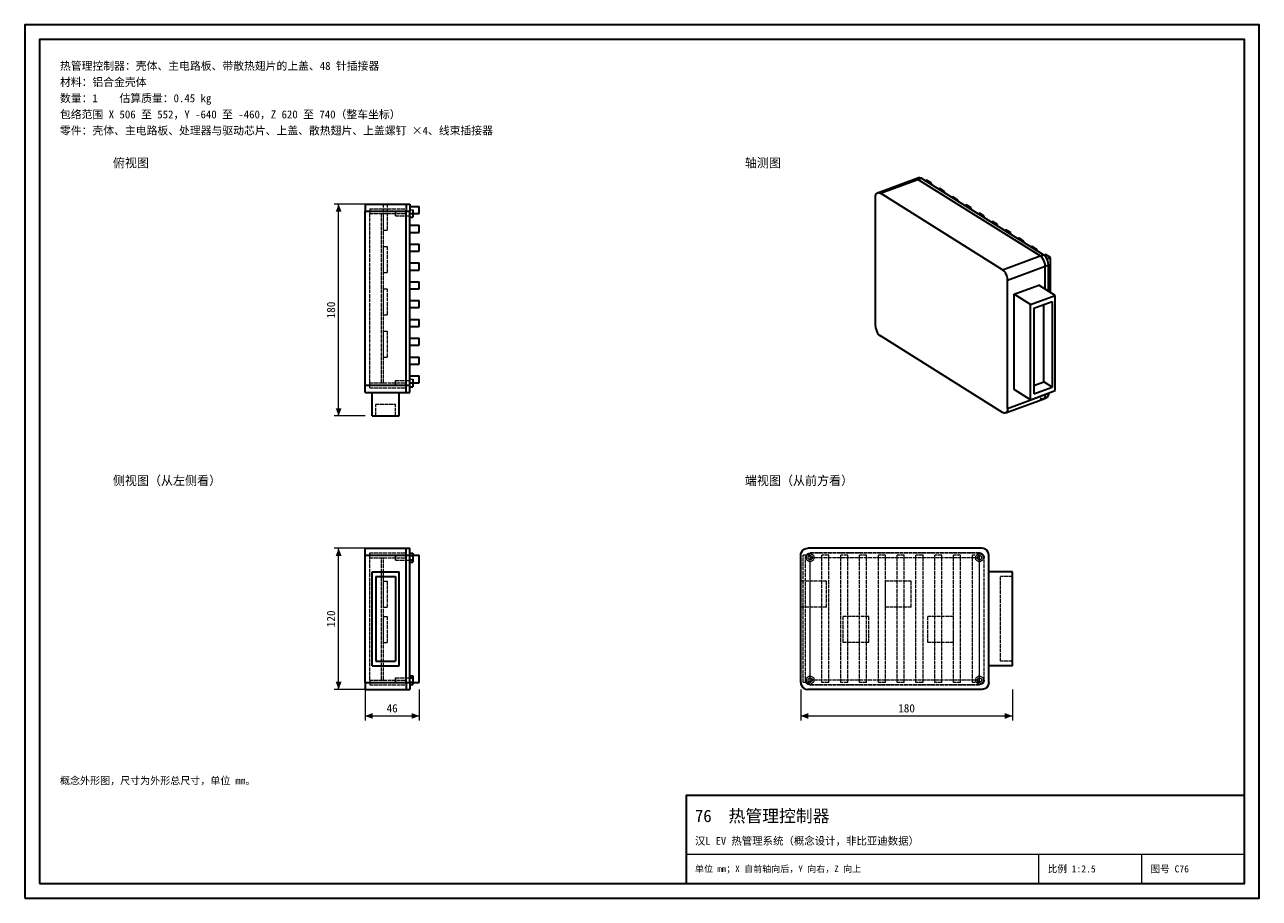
# Model space of a CAD drawing. Header units: millimetres. Extents: x 0 to 420, y 0 to 297.
import ezdxf
from ezdxf.enums import TextEntityAlignment as Align

# ---------------------------------------------------------------- set-up
doc = ezdxf.new("R2010")
doc.units = ezdxf.units.MM
doc.linetypes.add('DASHED', pattern=[1.524, 1.27, -0.254])
for name, color, linetype, lineweight, true_color in [('DIM', 7, 'Continuous', 18, 0x1e5aa0), ('FRAME', 7, 'Continuous', 35, 0x3c3c3c), ('HIDDEN', 7, 'DASHED', 13, 0x969696), ('OUTLINE', 7, 'Continuous', 35, 0x141414), ('TEXT', 7, 'Continuous', 18, 0x141414), ('THIN', 7, 'Continuous', 13, 0x6e6e6e)]:
    doc.layers.add(name, color=color, linetype=linetype, lineweight=lineweight, true_color=true_color)
doc.styles.add('ZH', font='simsun.ttc')

msp = doc.modelspace()

# ---------------------------------------------------------------- hatches: boundary and pattern name
at = {"layer": 'DIM'}
for points in [[(106.8, 236), (105.81, 233.4), (107.79, 233.4)], [(106.8, 164), (107.79, 166.6), (105.81, 166.6)], [(106.8, 119), (105.81, 116.4), (107.79, 116.4)], [(106.8, 71), (107.79, 73.6), (105.81, 73.6)], [(115.8, 62), (118.4, 61.01), (118.4, 62.99)], [(134.2, 62), (131.6, 62.99), (131.6, 61.01)], [(264, 62), (266.6, 61.01), (266.6, 62.99)], [(336, 62), (333.4, 62.99), (333.4, 61.01)]]:
    msp.add_hatch(color=7, dxfattribs=at).paths.add_polyline_path(points)

# ---------------------------------------------------------------- linework, layer by layer
for points in [[(115.8, 236), (105.3, 236)], [(106.8, 164), (106.8, 236)], [(115.8, 164), (105.3, 164)], [(115.8, 119), (105.3, 119)], [(106.8, 71), (106.8, 119)], [(115.8, 71), (105.3, 71)], [(115.8, 71), (115.8, 60.5)], [(134.2, 71), (134.2, 60.5)], [(264, 71), (264, 60.5)], [(336, 71), (336, 60.5)], [(115.8, 62), (134.2, 62)], [(264, 62), (336, 62)]]:
    msp.add_lwpolyline(points, dxfattribs=at)
at = {"layer": 'FRAME'}
for points in [[(0, 0), (420, 0), (420, 297), (0, 297)], [(5, 5), (415, 5), (415, 292), (5, 292)], [(225, 5), (415, 5), (415, 35), (225, 35)]]:
    msp.add_lwpolyline(points, close=True, dxfattribs=at)
at = {"layer": 'HIDDEN'}
for points in [[(115.8, 236), (115.8, 235.6), (115.8, 235.2), (115.8, 234.8), (115.8, 234.4), (115.8, 234), (115.8, 233.6)], [(115.8, 236), (129.8, 236)], [(122.04, 227.2), (122.04, 236)], [(122.04, 227.2), (122.04, 236)], [(122.04, 236), (123.4, 236)], [(122.04, 236), (123.4, 236)], [(123.4, 227.2), (123.4, 236)], [(123.4, 227.2), (123.4, 236)], [(129.8, 236), (129.8, 235.6), (129.8, 235.2), (129.8, 234.8), (129.8, 234.4), (129.8, 234), (129.8, 233.6)], [(129.8, 236), (129.8, 235.6), (129.8, 235.2), (129.8, 234.8), (129.8, 234.4), (129.8, 234), (129.8, 233.6)], [(129.8, 236), (131, 236)], [(131, 236), (131, 235.6), (131, 235.2), (131, 234.8), (131, 234.4), (131, 234), (131, 233.6)], [(115.8, 174.4), (115.8, 233.6)], [(115.8, 233.6), (129.8, 233.6)], [(117.4, 234.4), (129.8, 234.4)], [(117.4, 234.4), (117.4, 234.13), (117.4, 233.87), (117.4, 233.6), (117.4, 233.33), (117.4, 233.07), (117.4, 232.8)], [(117.4, 234.4), (129.8, 234.4)], [(117.4, 234.4), (117.4, 234.13), (117.4, 233.87), (117.4, 233.6), (117.4, 233.33), (117.4, 233.07), (117.4, 232.8)], [(117.4, 175.2), (117.4, 232.8)], [(117.4, 175.2), (117.4, 232.8)], [(117.4, 232.8), (129.8, 232.8)], [(117.4, 232.8), (129.8, 232.8)], [(121.4, 175.2), (121.4, 232.8)], [(121.4, 175.2), (121.4, 232.8)], [(121.4, 232.8), (122.04, 232.8)], [(121.4, 232.8), (122.04, 232.8)], [(122.04, 175.2), (122.04, 232.8)], [(122.04, 175.2), (122.04, 232.8)], [(126.2, 232), (126.2, 232.27), (126.2, 232.53), (126.2, 232.8), (126.2, 233.07), (126.2, 233.33), (126.2, 233.6)], [(126.2, 233.6), (126.2, 233.47), (126.2, 233.33), (126.2, 233.2), (126.2, 233.07), (126.2, 232.93), (126.2, 232.8)], [(126.2, 232), (126.2, 232.27), (126.2, 232.53), (126.2, 232.8), (126.2, 233.07), (126.2, 233.33), (126.2, 233.6)], [(126.2, 233.6), (126.2, 233.47), (126.2, 233.33), (126.2, 233.2), (126.2, 233.07), (126.2, 232.93), (126.2, 232.8)], [(126.2, 233.6), (131, 233.6)], [(126.2, 233.6), (131, 233.6)], [(126.2, 232.8), (126.2, 232.67), (126.2, 232.53), (126.2, 232.4), (126.2, 232.27), (126.2, 232.13), (126.2, 232)], [(126.2, 232.8), (126.2, 232.67), (126.2, 232.53), (126.2, 232.4), (126.2, 232.27), (126.2, 232.13), (126.2, 232)], [(126.2, 232), (131, 232)], [(126.2, 232), (131, 232)], [(129.8, 232.8), (129.8, 233.07), (129.8, 233.33), (129.8, 233.6), (129.8, 233.87), (129.8, 234.13), (129.8, 234.4)], [(129.8, 234.4), (129.8, 234.13), (129.8, 233.87), (129.8, 233.6), (129.8, 233.33), (129.8, 233.07), (129.8, 232.8)], [(129.8, 174.4), (129.8, 233.6)], [(129.8, 174.4), (129.8, 233.6)], [(129.8, 233.6), (131, 233.6)], [(129.8, 232.8), (129.8, 175.2)], [(129.8, 232.8), (129.8, 175.2)], [(131, 232.8), (131, 235.2)], [(131, 232.8), (131, 235.2)], [(131, 235.2), (134.2, 235.2)], [(131, 234.08), (132.04, 234.08)], [(131, 234.08), (131, 232.8)], [(131, 232.8), (131, 234.08)], [(131, 234.08), (132.04, 234.08)], [(131, 234.08), (132.04, 234.08)], [(131, 234.08), (131, 232.8)], [(131, 232.8), (131, 234.08)], [(131, 234.08), (132.04, 234.08)], [(131, 174.4), (131, 233.6)], [(131, 232), (131, 232.27), (131, 232.53), (131, 232.8), (131, 233.07), (131, 233.33), (131, 233.6)], [(131, 233.6), (131, 233.47), (131, 233.33), (131, 233.2), (131, 233.07), (131, 232.93), (131, 232.8)], [(131, 232), (131, 232.27), (131, 232.53), (131, 232.8), (131, 233.07), (131, 233.33), (131, 233.6)], [(131, 233.6), (131, 233.47), (131, 233.33), (131, 233.2), (131, 233.07), (131, 232.93), (131, 232.8)], [(131, 232.8), (134.2, 232.8)], [(131, 232.8), (132.04, 232.8)], [(131, 232.8), (132.04, 232.8)], [(131, 232.8), (131, 231.52)], [(131, 231.52), (131, 232.8)], [(131, 232.8), (131, 232.67), (131, 232.53), (131, 232.4), (131, 232.27), (131, 232.13), (131, 232)], [(131, 232.8), (132.04, 232.8)], [(131, 232.8), (131, 231.52)], [(131, 231.52), (131, 232.8)], [(131, 232.8), (131, 232.67), (131, 232.53), (131, 232.4), (131, 232.27), (131, 232.13), (131, 232)], [(131, 232.8), (132.04, 232.8)], [(131, 231.52), (132.04, 231.52)], [(131, 231.52), (132.04, 231.52)], [(131, 231.52), (132.04, 231.52)], [(132.04, 234.08), (132.04, 232.8)], [(132.04, 232.8), (132.04, 234.08)], [(132.04, 232.8), (132.04, 234.08)], [(132.04, 232.8), (132.04, 231.52)], [(132.04, 231.52), (132.04, 232.8)], [(132.04, 231.52), (132.04, 232.8)], [(134.2, 232.8), (134.2, 235.2)], [(122.04, 227.2), (123.4, 227.2)], [(122.04, 227.2), (123.4, 227.2)], [(131, 226.4), (131, 228.8)], [(131, 226.4), (131, 228.8)], [(131, 228.8), (134.2, 228.8)], [(134.2, 226.4), (134.2, 228.8)], [(131, 226.4), (134.2, 226.4)], [(122.04, 212.8), (122.04, 221.6)], [(122.04, 212.8), (122.04, 221.6)], [(122.04, 221.6), (123.4, 221.6)], [(122.04, 221.6), (123.4, 221.6)], [(123.4, 212.8), (123.4, 221.6)], [(123.4, 212.8), (123.4, 221.6)], [(131, 220), (131, 222.4)], [(131, 220), (131, 222.4)], [(131, 222.4), (134.2, 222.4)], [(131, 220), (134.2, 220)], [(134.2, 220), (134.2, 222.4)], [(131, 213.6), (131, 216)], [(131, 213.6), (131, 216)], [(131, 216), (134.2, 216)], [(134.2, 213.6), (134.2, 216)], [(122.04, 212.8), (123.4, 212.8)], [(122.04, 212.8), (123.4, 212.8)], [(131, 213.6), (134.2, 213.6)], [(122.04, 198.4), (122.04, 207.2)], [(122.04, 198.4), (122.04, 207.2)], [(122.04, 207.2), (123.4, 207.2)], [(122.04, 207.2), (123.4, 207.2)], [(123.4, 198.4), (123.4, 207.2)], [(123.4, 198.4), (123.4, 207.2)], [(131, 207.2), (131, 209.6)], [(131, 207.2), (131, 209.6)], [(131, 209.6), (134.2, 209.6)], [(131, 207.2), (134.2, 207.2)], [(134.2, 207.2), (134.2, 209.6)], [(131, 200.8), (131, 203.2)], [(131, 200.8), (131, 203.2)], [(131, 203.2), (134.2, 203.2)], [(134.2, 200.8), (134.2, 203.2)], [(122.04, 198.4), (123.4, 198.4)], [(122.04, 198.4), (123.4, 198.4)], [(131, 200.8), (134.2, 200.8)], [(131, 194.4), (131, 196.8)], [(131, 194.4), (131, 196.8)], [(131, 196.8), (134.2, 196.8)], [(131, 194.4), (134.2, 194.4)], [(134.2, 194.4), (134.2, 196.8)], [(122.04, 184), (122.04, 192.8)], [(122.04, 184), (122.04, 192.8)], [(122.04, 192.8), (123.4, 192.8)], [(122.04, 192.8), (123.4, 192.8)], [(123.4, 184), (123.4, 192.8)], [(123.4, 184), (123.4, 192.8)], [(131, 188), (131, 190.4)], [(131, 188), (131, 190.4)], [(131, 190.4), (134.2, 190.4)], [(134.2, 188), (134.2, 190.4)], [(131, 188), (134.2, 188)], [(122.04, 184), (123.4, 184)], [(122.04, 184), (123.4, 184)], [(131, 181.6), (131, 184)], [(131, 181.6), (131, 184)], [(131, 184), (134.2, 184)], [(131, 181.6), (134.2, 181.6)], [(134.2, 181.6), (134.2, 184)], [(131, 175.2), (131, 177.6)], [(131, 175.2), (131, 177.6)], [(131, 177.6), (134.2, 177.6)], [(131, 176.48), (132.04, 176.48)], [(131, 176.48), (131, 175.2)], [(131, 175.2), (131, 176.48)], [(131, 176.48), (132.04, 176.48)], [(131, 176.48), (132.04, 176.48)], [(131, 176.48), (131, 175.2)], [(131, 175.2), (131, 176.48)], [(131, 176.48), (132.04, 176.48)], [(132.04, 176.48), (132.04, 175.2)], [(132.04, 175.2), (132.04, 176.48)], [(132.04, 175.2), (132.04, 176.48)], [(134.2, 175.2), (134.2, 177.6)], [(115.8, 172), (115.8, 172.4), (115.8, 172.8), (115.8, 173.2), (115.8, 173.6), (115.8, 174), (115.8, 174.4)], [(115.8, 174.4), (129.8, 174.4)], [(117.4, 173.6), (117.4, 173.87), (117.4, 174.13), (117.4, 174.4), (117.4, 174.67), (117.4, 174.93), (117.4, 175.2)], [(117.4, 173.6), (117.4, 173.87), (117.4, 174.13), (117.4, 174.4), (117.4, 174.67), (117.4, 174.93), (117.4, 175.2)], [(117.4, 175.2), (129.8, 175.2)], [(117.4, 175.2), (129.8, 175.2)], [(117.4, 173.6), (129.8, 173.6)], [(117.4, 173.6), (129.8, 173.6)], [(121.4, 175.2), (122.04, 175.2)], [(121.4, 175.2), (122.04, 175.2)], [(126.2, 174.4), (126.2, 174.67), (126.2, 174.93), (126.2, 175.2), (126.2, 175.47), (126.2, 175.73), (126.2, 176)], [(126.2, 176), (126.2, 175.87), (126.2, 175.73), (126.2, 175.6), (126.2, 175.47), (126.2, 175.33), (126.2, 175.2)], [(126.2, 174.4), (126.2, 174.67), (126.2, 174.93), (126.2, 175.2), (126.2, 175.47), (126.2, 175.73), (126.2, 176)], [(126.2, 176), (126.2, 175.87), (126.2, 175.73), (126.2, 175.6), (126.2, 175.47), (126.2, 175.33), (126.2, 175.2)], [(126.2, 176), (131, 176)], [(126.2, 176), (131, 176)], [(126.2, 175.2), (126.2, 175.07), (126.2, 174.93), (126.2, 174.8), (126.2, 174.67), (126.2, 174.53), (126.2, 174.4)], [(126.2, 175.2), (126.2, 175.07), (126.2, 174.93), (126.2, 174.8), (126.2, 174.67), (126.2, 174.53), (126.2, 174.4)], [(126.2, 174.4), (131, 174.4)], [(126.2, 174.4), (131, 174.4)], [(129.8, 173.6), (129.8, 173.87), (129.8, 174.13), (129.8, 174.4), (129.8, 174.67), (129.8, 174.93), (129.8, 175.2)], [(129.8, 175.2), (129.8, 174.93), (129.8, 174.67), (129.8, 174.4), (129.8, 174.13), (129.8, 173.87), (129.8, 173.6)], [(129.8, 172), (129.8, 172.4), (129.8, 172.8), (129.8, 173.2), (129.8, 173.6), (129.8, 174), (129.8, 174.4)], [(129.8, 172), (129.8, 172.4), (129.8, 172.8), (129.8, 173.2), (129.8, 173.6), (129.8, 174), (129.8, 174.4)], [(129.8, 174.4), (131, 174.4)], [(131, 174.4), (131, 174.67), (131, 174.93), (131, 175.2), (131, 175.47), (131, 175.73), (131, 176)], [(131, 176), (131, 175.87), (131, 175.73), (131, 175.6), (131, 175.47), (131, 175.33), (131, 175.2)], [(131, 174.4), (131, 174.67), (131, 174.93), (131, 175.2), (131, 175.47), (131, 175.73), (131, 176)], [(131, 176), (131, 175.87), (131, 175.73), (131, 175.6), (131, 175.47), (131, 175.33), (131, 175.2)], [(131, 175.2), (134.2, 175.2)], [(131, 175.2), (132.04, 175.2)], [(131, 175.2), (132.04, 175.2)], [(131, 175.2), (131, 173.92)], [(131, 173.92), (131, 175.2)], [(131, 175.2), (131, 175.07), (131, 174.93), (131, 174.8), (131, 174.67), (131, 174.53), (131, 174.4)], [(131, 175.2), (132.04, 175.2)], [(131, 175.2), (131, 173.92)], [(131, 173.92), (131, 175.2)], [(131, 175.2), (131, 175.07), (131, 174.93), (131, 174.8), (131, 174.67), (131, 174.53), (131, 174.4)], [(131, 175.2), (132.04, 175.2)], [(131, 172), (131, 172.4), (131, 172.8), (131, 173.2), (131, 173.6), (131, 174), (131, 174.4)], [(131, 173.92), (132.04, 173.92)], [(131, 173.92), (132.04, 173.92)], [(131, 173.92), (132.04, 173.92)], [(132.04, 175.2), (132.04, 173.92)], [(132.04, 173.92), (132.04, 175.2)], [(132.04, 173.92), (132.04, 175.2)], [(115.8, 172), (129.8, 172)], [(118.2, 164), (118.2, 172)], [(118.2, 172), (127.4, 172)], [(118.2, 172), (127.4, 172)], [(119.4, 164), (119.4, 168)], [(119.4, 168), (126.2, 168)], [(119.4, 164), (119.4, 168)], [(119.4, 168), (126.2, 168)], [(126.2, 164), (126.2, 168)], [(126.2, 164), (126.2, 168)], [(127.4, 164), (127.4, 172)], [(129.8, 172), (131, 172)], [(118.2, 164), (127.4, 164)], [(119.4, 164), (126.2, 164)], [(119.4, 164), (126.2, 164)], [(115.8, 116.6), (115.8, 117), (115.8, 117.4), (115.8, 117.8), (115.8, 118.2), (115.8, 118.6), (115.8, 119)], [(115.8, 119), (129.8, 119)], [(129.8, 116.6), (129.8, 117), (129.8, 117.4), (129.8, 117.8), (129.8, 118.2), (129.8, 118.6), (129.8, 119)], [(129.8, 116.6), (129.8, 117), (129.8, 117.4), (129.8, 117.8), (129.8, 118.2), (129.8, 118.6), (129.8, 119)], [(129.8, 119), (131, 119)], [(131, 116.6), (131, 117), (131, 117.4), (131, 117.8), (131, 118.2), (131, 118.6), (131, 119)], [(264, 116.6), (264.08, 117.22), (264.32, 117.8), (264.7, 118.3), (265.2, 118.68), (265.78, 118.92), (266.4, 119)], [(264, 116.6), (264.08, 117.22), (264.32, 117.8), (264.7, 118.3), (265.2, 118.68), (265.78, 118.92), (266.4, 119)], [(264, 116.6), (264.08, 117.22), (264.32, 117.8), (264.7, 118.3), (265.2, 118.68), (265.78, 118.92), (266.4, 119)], [(325.6, 119), (266.4, 119)], [(325.6, 119), (266.4, 119)], [(328, 116.6), (327.92, 117.22), (327.68, 117.8), (327.3, 118.3), (326.8, 118.68), (326.22, 118.92), (325.6, 119)], [(328, 116.6), (327.92, 117.22), (327.68, 117.8), (327.3, 118.3), (326.8, 118.68), (326.22, 118.92), (325.6, 119)], [(328, 116.6), (327.92, 117.22), (327.68, 117.8), (327.3, 118.3), (326.8, 118.68), (326.22, 118.92), (325.6, 119)], [(115.8, 73.4), (115.8, 116.6)], [(115.8, 116.6), (129.8, 116.6)], [(117.4, 117.4), (129.8, 117.4)], [(117.4, 115.8), (117.4, 116.07), (117.4, 116.33), (117.4, 116.6), (117.4, 116.87), (117.4, 117.13), (117.4, 117.4)], [(117.4, 117.4), (129.8, 117.4)], [(117.4, 115.8), (117.4, 116.07), (117.4, 116.33), (117.4, 116.6), (117.4, 116.87), (117.4, 117.13), (117.4, 117.4)], [(117.4, 74.2), (117.4, 115.8)], [(117.4, 74.2), (117.4, 115.8)], [(117.4, 115.8), (129.8, 115.8)], [(117.4, 115.8), (129.8, 115.8)], [(121.4, 74.2), (121.4, 115.8)], [(121.4, 74.2), (121.4, 115.8)], [(121.4, 115.8), (122.04, 115.8)], [(121.4, 115.8), (122.04, 115.8)], [(122.04, 74.2), (122.04, 115.8)], [(122.04, 74.2), (122.04, 115.8)], [(126.2, 116.6), (131, 116.6)], [(126.2, 116.6), (126.2, 116.33), (126.2, 116.07), (126.2, 115.8), (126.2, 115.53), (126.2, 115.27), (126.2, 115)], [(126.2, 115), (126.2, 115.27), (126.2, 115.53), (126.2, 115.8), (126.2, 116.07), (126.2, 116.33), (126.2, 116.6)], [(126.2, 116.6), (131, 116.6)], [(126.2, 116.6), (126.2, 116.33), (126.2, 116.07), (126.2, 115.8), (126.2, 115.53), (126.2, 115.27), (126.2, 115)], [(126.2, 115), (126.2, 115.27), (126.2, 115.53), (126.2, 115.8), (126.2, 116.07), (126.2, 116.33), (126.2, 116.6)], [(126.2, 115), (131, 115)], [(126.2, 115), (131, 115)], [(129.8, 115.8), (129.8, 116.07), (129.8, 116.33), (129.8, 116.6), (129.8, 116.87), (129.8, 117.13), (129.8, 117.4)], [(129.8, 117.4), (129.8, 117.13), (129.8, 116.87), (129.8, 116.6), (129.8, 116.33), (129.8, 116.07), (129.8, 115.8)], [(129.8, 73.4), (129.8, 116.6)], [(129.8, 73.4), (129.8, 116.6)], [(129.8, 116.6), (131, 116.6)], [(129.8, 74.2), (129.8, 115.8)], [(129.8, 74.2), (129.8, 115.8)], [(131, 117.28), (131, 116.54)], [(131, 116.54), (131, 117.28)], [(131, 117.28), (132.04, 117.28)], [(131, 117.28), (131, 116.54)], [(131, 116.54), (131, 117.28)], [(131, 73.4), (131, 116.6)], [(131, 73.4), (131, 116.6)], [(131, 73.4), (131, 116.6)], [(131, 116.6), (132.04, 116.6)], [(131, 116.6), (134.2, 116.6)], [(131, 73.4), (131, 116.6)], [(131, 73.4), (131, 116.6)], [(131, 116.6), (134.2, 116.6)], [(131, 116.6), (134.2, 116.6)], [(131, 73.4), (131, 116.6)], [(131, 73.4), (131, 116.6)], [(131, 116.6), (134.2, 116.6)], [(131, 116.6), (134.2, 116.6)], [(131, 73.4), (131, 116.6)], [(131, 73.4), (131, 116.6)], [(131, 116.6), (134.2, 116.6)], [(131, 116.6), (134.2, 116.6)], [(131, 73.4), (131, 116.6)], [(131, 73.4), (131, 116.6)], [(131, 116.6), (134.2, 116.6)], [(131, 116.6), (134.2, 116.6)], [(131, 73.4), (131, 116.6)], [(131, 73.4), (131, 116.6)], [(131, 116.6), (134.2, 116.6)], [(131, 116.6), (134.2, 116.6)], [(131, 73.4), (131, 116.6)], [(131, 73.4), (131, 116.6)], [(131, 116.6), (134.2, 116.6)], [(131, 116.6), (134.2, 116.6)], [(131, 73.4), (131, 116.6)], [(131, 73.4), (131, 116.6)], [(131, 116.6), (134.2, 116.6)], [(131, 116.6), (134.2, 116.6)], [(131, 73.4), (131, 116.6)], [(131, 73.4), (131, 116.6)], [(131, 116.6), (134.2, 116.6)], [(131, 116.6), (134.2, 116.6)], [(131, 73.4), (131, 116.6)], [(131, 73.4), (131, 116.6)], [(131, 116.6), (134.2, 116.6)], [(131, 116.6), (134.2, 116.6)], [(131, 116.6), (131, 116.33), (131, 116.07), (131, 115.8), (131, 115.53), (131, 115.27), (131, 115)], [(131, 115), (131, 115.27), (131, 115.53), (131, 115.8), (131, 116.07), (131, 116.33), (131, 116.6)], [(131, 116.6), (131, 116.33), (131, 116.07), (131, 115.8), (131, 115.53), (131, 115.27), (131, 115)], [(131, 115), (131, 115.27), (131, 115.53), (131, 115.8), (131, 116.07), (131, 116.33), (131, 116.6)], [(131, 116.54), (132.04, 116.54)], [(131, 116.54), (131, 115.06)], [(131, 115.06), (131, 116.54)], [(131, 116.54), (132.04, 116.54)], [(131, 116.54), (132.04, 116.54)], [(131, 116.54), (131, 115.06)], [(131, 115.06), (131, 116.54)], [(131, 115.06), (131, 114.32)], [(131, 114.32), (131, 115.06)], [(131, 115.06), (132.04, 115.06)], [(131, 115.06), (132.04, 115.06)], [(131, 115.06), (131, 114.32)], [(131, 114.32), (131, 115.06)], [(131, 115.06), (132.04, 115.06)], [(131, 114.32), (132.04, 114.32)], [(132.04, 116.54), (132.04, 117.28)], [(132.04, 117.28), (132.04, 116.54)], [(132.04, 116.54), (132.04, 117.28)], [(132.04, 115.06), (132.04, 116.54)], [(132.04, 116.54), (132.04, 115.06)], [(132.04, 115.06), (132.04, 116.54)], [(132.04, 114.32), (132.04, 115.06)], [(132.04, 115.06), (132.04, 114.32)], [(132.04, 114.32), (132.04, 115.06)], [(134.2, 73.4), (134.2, 116.6)], [(134.2, 73.4), (134.2, 116.6)], [(134.2, 73.4), (134.2, 116.6)], [(134.2, 73.4), (134.2, 116.6)], [(134.2, 73.4), (134.2, 116.6)], [(134.2, 73.4), (134.2, 116.6)], [(134.2, 73.4), (134.2, 116.6)], [(134.2, 73.4), (134.2, 116.6)], [(134.2, 73.4), (134.2, 116.6)], [(134.2, 73.4), (134.2, 116.6)], [(134.2, 73.4), (134.2, 116.6)], [(134.2, 73.4), (134.2, 116.6)], [(134.2, 73.4), (134.2, 116.6)], [(134.2, 73.4), (134.2, 116.6)], [(134.2, 73.4), (134.2, 116.6)], [(134.2, 73.4), (134.2, 116.6)], [(134.2, 73.4), (134.2, 116.6)], [(134.2, 73.4), (134.2, 116.6)], [(134.2, 73.4), (134.2, 116.6)], [(264, 73.4), (264, 116.6)], [(264, 73.4), (264, 116.6)], [(267.2, 116.6), (264.8, 116.6)], [(264.8, 73.4), (264.8, 116.6)], [(267.2, 116.6), (264.8, 116.6)], [(264.8, 73.4), (264.8, 116.6)], [(265.6, 115.8), (265.65, 116.21), (265.81, 116.6), (266.07, 116.93), (266.4, 117.19), (266.79, 117.35), (267.2, 117.4)], [(265.6, 115.8), (265.65, 116.21), (265.81, 116.6), (266.07, 116.93), (266.4, 117.19), (266.79, 117.35), (267.2, 117.4)], [(265.6, 74.2), (265.6, 115.8)], [(265.6, 74.2), (265.6, 115.8)], [(265.92, 116.54), (267.2, 117.28)], [(265.92, 116.54), (267.2, 117.28)], [(265.92, 115.06), (265.92, 116.54)], [(265.92, 115.06), (265.92, 116.54)], [(267.2, 114.32), (265.92, 115.06)], [(267.2, 114.32), (265.92, 115.06)], [(267.2, 116.6), (267.89, 116.2), (267.89, 115.4), (267.2, 115), (266.51, 115.4), (266.51, 116.2), (267.2, 116.6)], [(267.2, 116.6), (267.89, 116.2), (267.89, 115.4), (267.2, 115), (266.51, 115.4), (266.51, 116.2), (267.2, 116.6)], [(267.2, 117.4), (324.8, 117.4)], [(324.8, 117.4), (267.2, 117.4)], [(267.2, 117.28), (268.48, 116.54)], [(267.2, 117.28), (268.48, 116.54)], [(267.2, 73.4), (267.2, 116.6)], [(267.2, 73.4), (267.2, 116.6)], [(324.8, 115.8), (267.2, 115.8)], [(267.2, 74.2), (267.2, 115.8)], [(324.8, 115.8), (267.2, 115.8)], [(267.2, 74.2), (267.2, 115.8)], [(268.48, 115.06), (267.2, 114.32)], [(268.48, 115.06), (267.2, 114.32)], [(268.48, 116.54), (268.48, 115.06)], [(268.48, 116.54), (268.48, 115.06)], [(273.6, 116.6), (271.2, 116.6)], [(271.2, 73.4), (271.2, 116.6)], [(273.6, 116.6), (271.2, 116.6)], [(271.2, 73.4), (271.2, 116.6)], [(273.6, 73.4), (273.6, 116.6)], [(273.6, 73.4), (273.6, 116.6)], [(280, 116.6), (277.6, 116.6)], [(277.6, 73.4), (277.6, 116.6)], [(280, 116.6), (277.6, 116.6)], [(277.6, 73.4), (277.6, 116.6)], [(280, 73.4), (280, 116.6)], [(280, 73.4), (280, 116.6)], [(286.4, 116.6), (284, 116.6)], [(284, 73.4), (284, 116.6)], [(286.4, 116.6), (284, 116.6)], [(284, 73.4), (284, 116.6)], [(286.4, 73.4), (286.4, 116.6)], [(286.4, 73.4), (286.4, 116.6)], [(292.8, 116.6), (290.4, 116.6)], [(290.4, 73.4), (290.4, 116.6)], [(292.8, 116.6), (290.4, 116.6)], [(290.4, 73.4), (290.4, 116.6)], [(292.8, 73.4), (292.8, 116.6)], [(292.8, 73.4), (292.8, 116.6)], [(299.2, 116.6), (296.8, 116.6)], [(296.8, 73.4), (296.8, 116.6)], [(299.2, 116.6), (296.8, 116.6)], [(296.8, 73.4), (296.8, 116.6)], [(299.2, 73.4), (299.2, 116.6)], [(299.2, 73.4), (299.2, 116.6)], [(305.6, 116.6), (303.2, 116.6)], [(303.2, 73.4), (303.2, 116.6)], [(305.6, 116.6), (303.2, 116.6)], [(303.2, 73.4), (303.2, 116.6)], [(305.6, 73.4), (305.6, 116.6)], [(305.6, 73.4), (305.6, 116.6)], [(312, 116.6), (309.6, 116.6)], [(309.6, 73.4), (309.6, 116.6)], [(312, 116.6), (309.6, 116.6)], [(309.6, 73.4), (309.6, 116.6)], [(312, 73.4), (312, 116.6)], [(312, 73.4), (312, 116.6)], [(318.4, 116.6), (316, 116.6)], [(316, 73.4), (316, 116.6)], [(318.4, 116.6), (316, 116.6)], [(316, 73.4), (316, 116.6)], [(318.4, 73.4), (318.4, 116.6)], [(318.4, 73.4), (318.4, 116.6)], [(324.8, 116.6), (322.4, 116.6)], [(322.4, 73.4), (322.4, 116.6)], [(324.8, 116.6), (322.4, 116.6)], [(322.4, 73.4), (322.4, 116.6)], [(323.52, 116.54), (324.8, 117.28)], [(323.52, 116.54), (324.8, 117.28)], [(323.52, 115.06), (323.52, 116.54)], [(323.52, 115.06), (323.52, 116.54)], [(324.8, 114.32), (323.52, 115.06)], [(324.8, 114.32), (323.52, 115.06)], [(324.8, 116.6), (325.49, 116.2), (325.49, 115.4), (324.8, 115), (324.11, 115.4), (324.11, 116.2), (324.8, 116.6)], [(324.8, 116.6), (325.49, 116.2), (325.49, 115.4), (324.8, 115), (324.11, 115.4), (324.11, 116.2), (324.8, 116.6)], [(324.8, 117.4), (325.21, 117.35), (325.6, 117.19), (325.93, 116.93), (326.19, 116.6), (326.35, 116.21), (326.4, 115.8)], [(326.4, 115.8), (326.35, 116.21), (326.19, 116.6), (325.93, 116.93), (325.6, 117.19), (325.21, 117.35), (324.8, 117.4)], [(324.8, 117.28), (326.08, 116.54)], [(324.8, 117.28), (326.08, 116.54)], [(324.8, 73.4), (324.8, 116.6)], [(324.8, 73.4), (324.8, 116.6)], [(324.8, 74.2), (324.8, 115.8)], [(324.8, 74.2), (324.8, 115.8)], [(326.08, 115.06), (324.8, 114.32)], [(326.08, 115.06), (324.8, 114.32)], [(326.08, 116.54), (326.08, 115.06)], [(326.08, 116.54), (326.08, 115.06)], [(326.4, 74.2), (326.4, 115.8)], [(326.4, 74.2), (326.4, 115.8)], [(328, 73.4), (328, 116.6)], [(328, 73.4), (328, 116.6)], [(118.2, 79), (118.2, 111)], [(118.2, 111), (127.4, 111)], [(119.4, 109.4), (126.2, 109.4)], [(119.4, 80.6), (119.4, 109.4)], [(126.2, 80.6), (126.2, 109.4)], [(127.4, 79), (127.4, 111)], [(328, 79), (328, 111)], [(328, 79), (328, 111)], [(336, 111), (328, 111)], [(328, 79), (328, 111)], [(336, 109.4), (332, 109.4)], [(336, 109.4), (332, 109.4)], [(332, 80.6), (332, 109.4)], [(332, 80.6), (332, 109.4)], [(336, 79), (336, 111)], [(336, 109.4), (336, 80.6)], [(336, 109.4), (336, 80.6)], [(122.04, 99), (122.04, 107.8)], [(122.04, 99), (122.04, 107.8)], [(122.04, 107.8), (123.4, 107.8)], [(122.04, 107.8), (123.4, 107.8)], [(122.04, 99), (122.04, 107.8)], [(122.04, 99), (122.04, 107.8)], [(122.04, 107.8), (123.4, 107.8)], [(122.04, 107.8), (123.4, 107.8)], [(123.4, 99), (123.4, 107.8)], [(123.4, 99), (123.4, 107.8)], [(123.4, 99), (123.4, 107.8)], [(123.4, 99), (123.4, 107.8)], [(272.8, 107.8), (264, 107.8)], [(264, 99), (264, 107.8)], [(272.8, 107.8), (264, 107.8)], [(264, 99), (264, 107.8)], [(264, 99), (264, 107.8)], [(272.8, 99), (272.8, 107.8)], [(272.8, 99), (272.8, 107.8)], [(301.6, 107.8), (292.8, 107.8)], [(292.8, 99), (292.8, 107.8)], [(301.6, 107.8), (292.8, 107.8)], [(292.8, 99), (292.8, 107.8)], [(301.6, 99), (301.6, 107.8)], [(301.6, 99), (301.6, 107.8)], [(122.04, 99), (123.4, 99)], [(122.04, 99), (123.4, 99)], [(122.04, 99), (123.4, 99)], [(122.04, 99), (123.4, 99)], [(272.8, 99), (264, 99)], [(272.8, 99), (264, 99)], [(301.6, 99), (292.8, 99)], [(301.6, 99), (292.8, 99)], [(122.04, 87), (122.04, 95.8)], [(122.04, 87), (122.04, 95.8)], [(122.04, 95.8), (123.4, 95.8)], [(122.04, 95.8), (123.4, 95.8)], [(122.04, 87), (122.04, 95.8)], [(122.04, 87), (122.04, 95.8)], [(122.04, 95.8), (123.4, 95.8)], [(122.04, 95.8), (123.4, 95.8)], [(123.4, 87), (123.4, 95.8)], [(123.4, 87), (123.4, 95.8)], [(123.4, 87), (123.4, 95.8)], [(123.4, 87), (123.4, 95.8)], [(287.2, 95.8), (278.4, 95.8)], [(278.4, 87), (278.4, 95.8)], [(287.2, 95.8), (278.4, 95.8)], [(278.4, 87), (278.4, 95.8)], [(287.2, 87), (287.2, 95.8)], [(287.2, 87), (287.2, 95.8)], [(316, 95.8), (307.2, 95.8)], [(307.2, 87), (307.2, 95.8)], [(316, 95.8), (307.2, 95.8)], [(307.2, 87), (307.2, 95.8)], [(316, 87), (316, 95.8)], [(316, 87), (316, 95.8)], [(122.04, 87), (123.4, 87)], [(122.04, 87), (123.4, 87)], [(122.04, 87), (123.4, 87)], [(122.04, 87), (123.4, 87)], [(287.2, 87), (278.4, 87)], [(287.2, 87), (278.4, 87)], [(316, 87), (307.2, 87)], [(316, 87), (307.2, 87)], [(119.4, 80.6), (126.2, 80.6)], [(336, 80.6), (332, 80.6)], [(336, 80.6), (332, 80.6)], [(118.2, 79), (127.4, 79)], [(131, 75.68), (131, 74.94)], [(131, 74.94), (131, 75.68)], [(131, 75.68), (132.04, 75.68)], [(131, 75.68), (131, 74.94)], [(131, 74.94), (131, 75.68)], [(132.04, 74.94), (132.04, 75.68)], [(132.04, 75.68), (132.04, 74.94)], [(132.04, 74.94), (132.04, 75.68)], [(265.92, 74.94), (267.2, 75.68)], [(265.92, 74.94), (267.2, 75.68)], [(267.2, 75.68), (268.48, 74.94)], [(267.2, 75.68), (268.48, 74.94)], [(323.52, 74.94), (324.8, 75.68)], [(323.52, 74.94), (324.8, 75.68)], [(324.8, 75.68), (326.08, 74.94)], [(324.8, 75.68), (326.08, 74.94)], [(336, 79), (328, 79)], [(115.8, 73.4), (115.8, 73), (115.8, 72.6), (115.8, 72.2), (115.8, 71.8), (115.8, 71.4), (115.8, 71)], [(115.8, 73.4), (129.8, 73.4)], [(117.4, 74.2), (117.4, 73.93), (117.4, 73.67), (117.4, 73.4), (117.4, 73.13), (117.4, 72.87), (117.4, 72.6)], [(117.4, 74.2), (117.4, 73.93), (117.4, 73.67), (117.4, 73.4), (117.4, 73.13), (117.4, 72.87), (117.4, 72.6)], [(117.4, 74.2), (129.8, 74.2)], [(117.4, 74.2), (129.8, 74.2)], [(117.4, 72.6), (129.8, 72.6)], [(117.4, 72.6), (129.8, 72.6)], [(121.4, 74.2), (122.04, 74.2)], [(121.4, 74.2), (122.04, 74.2)], [(126.2, 75), (131, 75)], [(126.2, 75), (126.2, 74.73), (126.2, 74.47), (126.2, 74.2), (126.2, 73.93), (126.2, 73.67), (126.2, 73.4)], [(126.2, 73.4), (126.2, 73.67), (126.2, 73.93), (126.2, 74.2), (126.2, 74.47), (126.2, 74.73), (126.2, 75)], [(126.2, 75), (131, 75)], [(126.2, 75), (126.2, 74.73), (126.2, 74.47), (126.2, 74.2), (126.2, 73.93), (126.2, 73.67), (126.2, 73.4)], [(126.2, 73.4), (126.2, 73.67), (126.2, 73.93), (126.2, 74.2), (126.2, 74.47), (126.2, 74.73), (126.2, 75)], [(126.2, 73.4), (131, 73.4)], [(126.2, 73.4), (131, 73.4)], [(129.8, 74.2), (129.8, 73.93), (129.8, 73.67), (129.8, 73.4), (129.8, 73.13), (129.8, 72.87), (129.8, 72.6)], [(129.8, 72.6), (129.8, 72.87), (129.8, 73.13), (129.8, 73.4), (129.8, 73.67), (129.8, 73.93), (129.8, 74.2)], [(129.8, 73.4), (129.8, 73), (129.8, 72.6), (129.8, 72.2), (129.8, 71.8), (129.8, 71.4), (129.8, 71)], [(129.8, 73.4), (129.8, 73), (129.8, 72.6), (129.8, 72.2), (129.8, 71.8), (129.8, 71.4), (129.8, 71)], [(129.8, 73.4), (131, 73.4)], [(131, 75), (131, 74.73), (131, 74.47), (131, 74.2), (131, 73.93), (131, 73.67), (131, 73.4)], [(131, 73.4), (131, 73.67), (131, 73.93), (131, 74.2), (131, 74.47), (131, 74.73), (131, 75)], [(131, 75), (131, 74.73), (131, 74.47), (131, 74.2), (131, 73.93), (131, 73.67), (131, 73.4)], [(131, 73.4), (131, 73.67), (131, 73.93), (131, 74.2), (131, 74.47), (131, 74.73), (131, 75)], [(131, 74.94), (132.04, 74.94)], [(131, 74.94), (131, 73.46)], [(131, 73.46), (131, 74.94)], [(131, 74.94), (132.04, 74.94)], [(131, 74.94), (132.04, 74.94)], [(131, 74.94), (131, 73.46)], [(131, 73.46), (131, 74.94)], [(131, 73.46), (131, 72.72)], [(131, 72.72), (131, 73.46)], [(131, 73.46), (132.04, 73.46)], [(131, 73.46), (132.04, 73.46)], [(131, 73.46), (131, 72.72)], [(131, 72.72), (131, 73.46)], [(131, 73.46), (132.04, 73.46)], [(131, 73.4), (131, 73), (131, 72.6), (131, 72.2), (131, 71.8), (131, 71.4), (131, 71)], [(131, 73.4), (132.04, 73.4)], [(131, 73.4), (134.2, 73.4)], [(131, 73.4), (134.2, 73.4)], [(131, 73.4), (134.2, 73.4)], [(131, 73.4), (134.2, 73.4)], [(131, 73.4), (134.2, 73.4)], [(131, 73.4), (134.2, 73.4)], [(131, 73.4), (134.2, 73.4)], [(131, 73.4), (134.2, 73.4)], [(131, 73.4), (134.2, 73.4)], [(131, 73.4), (134.2, 73.4)], [(131, 73.4), (134.2, 73.4)], [(131, 73.4), (134.2, 73.4)], [(131, 73.4), (134.2, 73.4)], [(131, 73.4), (134.2, 73.4)], [(131, 73.4), (134.2, 73.4)], [(131, 73.4), (134.2, 73.4)], [(131, 73.4), (134.2, 73.4)], [(131, 73.4), (134.2, 73.4)], [(131, 73.4), (134.2, 73.4)], [(131, 72.72), (132.04, 72.72)], [(132.04, 73.46), (132.04, 74.94)], [(132.04, 74.94), (132.04, 73.46)], [(132.04, 73.46), (132.04, 74.94)], [(132.04, 72.72), (132.04, 73.46)], [(132.04, 73.46), (132.04, 72.72)], [(132.04, 72.72), (132.04, 73.46)], [(264, 73.4), (264.08, 72.78), (264.32, 72.2), (264.7, 71.7), (265.2, 71.32), (265.78, 71.08), (266.4, 71)], [(264, 73.4), (264.08, 72.78), (264.32, 72.2), (264.7, 71.7), (265.2, 71.32), (265.78, 71.08), (266.4, 71)], [(264, 73.4), (264.08, 72.78), (264.32, 72.2), (264.7, 71.7), (265.2, 71.32), (265.78, 71.08), (266.4, 71)], [(267.2, 73.4), (264.8, 73.4)], [(267.2, 73.4), (264.8, 73.4)], [(267.2, 72.6), (266.79, 72.65), (266.4, 72.81), (266.07, 73.07), (265.81, 73.4), (265.65, 73.79), (265.6, 74.2)], [(265.6, 74.2), (265.65, 73.79), (265.81, 73.4), (266.07, 73.07), (266.4, 72.81), (266.79, 72.65), (267.2, 72.6)], [(265.92, 73.46), (265.92, 74.94)], [(265.92, 73.46), (265.92, 74.94)], [(267.2, 72.72), (265.92, 73.46)], [(267.2, 72.72), (265.92, 73.46)], [(267.2, 75), (267.89, 74.6), (267.89, 73.8), (267.2, 73.4), (266.51, 73.8), (266.51, 74.6), (267.2, 75)], [(267.2, 75), (267.89, 74.6), (267.89, 73.8), (267.2, 73.4), (266.51, 73.8), (266.51, 74.6), (267.2, 75)], [(324.8, 74.2), (267.2, 74.2)], [(324.8, 74.2), (267.2, 74.2)], [(268.48, 73.46), (267.2, 72.72)], [(268.48, 73.46), (267.2, 72.72)], [(267.2, 72.6), (324.8, 72.6)], [(324.8, 72.6), (267.2, 72.6)], [(268.48, 74.94), (268.48, 73.46)], [(268.48, 74.94), (268.48, 73.46)], [(273.6, 73.4), (271.2, 73.4)], [(273.6, 73.4), (271.2, 73.4)], [(280, 73.4), (277.6, 73.4)], [(280, 73.4), (277.6, 73.4)], [(286.4, 73.4), (284, 73.4)], [(286.4, 73.4), (284, 73.4)], [(292.8, 73.4), (290.4, 73.4)], [(292.8, 73.4), (290.4, 73.4)], [(299.2, 73.4), (296.8, 73.4)], [(299.2, 73.4), (296.8, 73.4)], [(305.6, 73.4), (303.2, 73.4)], [(305.6, 73.4), (303.2, 73.4)], [(312, 73.4), (309.6, 73.4)], [(312, 73.4), (309.6, 73.4)], [(318.4, 73.4), (316, 73.4)], [(318.4, 73.4), (316, 73.4)], [(324.8, 73.4), (322.4, 73.4)], [(324.8, 73.4), (322.4, 73.4)], [(323.52, 73.46), (323.52, 74.94)], [(323.52, 73.46), (323.52, 74.94)], [(324.8, 72.72), (323.52, 73.46)], [(324.8, 72.72), (323.52, 73.46)], [(324.8, 75), (325.49, 74.6), (325.49, 73.8), (324.8, 73.4), (324.11, 73.8), (324.11, 74.6), (324.8, 75)], [(324.8, 75), (325.49, 74.6), (325.49, 73.8), (324.8, 73.4), (324.11, 73.8), (324.11, 74.6), (324.8, 75)], [(326.4, 74.2), (326.35, 73.79), (326.19, 73.4), (325.93, 73.07), (325.6, 72.81), (325.21, 72.65), (324.8, 72.6)], [(326.4, 74.2), (326.35, 73.79), (326.19, 73.4), (325.93, 73.07), (325.6, 72.81), (325.21, 72.65), (324.8, 72.6)], [(326.08, 73.46), (324.8, 72.72)], [(326.08, 73.46), (324.8, 72.72)], [(328, 73.4), (327.92, 72.78), (327.68, 72.2), (327.3, 71.7), (326.8, 71.32), (326.22, 71.08), (325.6, 71)], [(328, 73.4), (327.92, 72.78), (327.68, 72.2), (327.3, 71.7), (326.8, 71.32), (326.22, 71.08), (325.6, 71)], [(328, 73.4), (327.92, 72.78), (327.68, 72.2), (327.3, 71.7), (326.8, 71.32), (326.22, 71.08), (325.6, 71)], [(326.08, 74.94), (326.08, 73.46)], [(326.08, 74.94), (326.08, 73.46)], [(115.8, 71), (129.8, 71)], [(129.8, 71), (131, 71)], [(325.6, 71), (266.4, 71)], [(325.6, 71), (266.4, 71)]]:
    msp.add_lwpolyline(points, dxfattribs=at)
at = {"layer": 'OUTLINE'}
for points in [[(290.13, 239.86), (302.92, 244.59)], [(291.09, 239.69), (303.88, 244.43)], [(302.92, 244.59), (304.01, 245)], [(302.92, 244.59), (303.08, 244.64), (303.25, 244.64), (303.42, 244.62), (303.58, 244.57), (303.73, 244.51), (303.88, 244.43)], [(302.92, 244.59), (303.08, 244.64), (303.25, 244.64), (303.42, 244.62), (303.58, 244.57), (303.73, 244.51), (303.88, 244.43)], [(303.88, 244.43), (304.97, 244.83)], [(345.48, 218.41), (303.88, 244.43)], [(345.48, 218.41), (303.88, 244.43)], [(304.01, 245), (304.18, 245.04), (304.35, 245.05), (304.51, 245.03), (304.67, 244.98), (304.83, 244.91), (304.97, 244.83)], [(346.58, 218.81), (304.97, 244.83)], [(306.29, 244.01), (306.77, 244.19)], [(308.46, 243.14), (306.77, 244.19)], [(289.4, 238.32), (289.41, 238.62), (289.46, 238.92), (289.54, 239.21), (289.68, 239.48), (289.87, 239.71), (290.13, 239.86)], [(290.13, 239.86), (290.29, 239.9), (290.46, 239.91), (290.63, 239.89), (290.79, 239.84), (290.94, 239.77), (291.09, 239.69)], [(332.69, 213.67), (291.09, 239.69)], [(307.97, 242.96), (308.46, 243.14)], [(308.46, 242.65), (308.46, 243.14)], [(310.78, 241.2), (311.27, 241.38)], [(312.96, 240.32), (311.27, 241.38)], [(312.47, 240.14), (312.96, 240.32)], [(312.96, 239.84), (312.96, 240.32)], [(115.8, 236), (115.8, 235.6), (115.8, 235.2), (115.8, 234.8), (115.8, 234.4), (115.8, 234), (115.8, 233.6)], [(115.8, 236), (129.8, 236)], [(129.8, 236), (129.8, 235.6), (129.8, 235.2), (129.8, 234.8), (129.8, 234.4), (129.8, 234), (129.8, 233.6)], [(129.8, 236), (129.8, 235.6), (129.8, 235.2), (129.8, 234.8), (129.8, 234.4), (129.8, 234), (129.8, 233.6)], [(129.8, 236), (131, 236)], [(131, 236), (131, 235.6), (131, 235.2), (131, 234.8), (131, 234.4), (131, 234), (131, 233.6)], [(289.4, 194.67), (289.4, 238.32)], [(315.28, 238.38), (315.77, 238.56)], [(317.46, 237.51), (315.77, 238.56)], [(316.97, 237.33), (317.46, 237.51)], [(317.46, 237.03), (317.46, 237.51)], [(319.78, 235.57), (320.27, 235.75)], [(321.95, 234.7), (320.27, 235.75)], [(115.8, 174.4), (115.8, 233.6)], [(115.8, 233.6), (129.8, 233.6)], [(129.8, 174.4), (129.8, 233.6)], [(129.8, 174.4), (129.8, 233.6)], [(129.8, 233.6), (131, 233.6)], [(131, 235.2), (134.2, 235.2)], [(131, 174.4), (131, 233.6)], [(131, 232.8), (132.04, 232.8)], [(131, 231.52), (132.04, 231.52)], [(132.04, 234.08), (132.04, 232.8)], [(132.04, 232.8), (134.2, 232.8)], [(132.04, 232.8), (132.04, 231.52)], [(134.2, 232.8), (134.2, 235.2)], [(321.47, 234.52), (321.95, 234.7)], [(321.95, 234.21), (321.95, 234.7)], [(324.28, 232.76), (324.76, 232.94)], [(326.45, 231.88), (324.76, 232.94)], [(325.96, 231.7), (326.45, 231.88)], [(326.45, 231.4), (326.45, 231.88)], [(131, 228.8), (134.2, 228.8)], [(134.2, 226.4), (134.2, 228.8)], [(328.78, 229.95), (329.26, 230.13)], [(330.95, 229.07), (329.26, 230.13)], [(330.46, 228.89), (330.95, 229.07)], [(330.95, 228.59), (330.95, 229.07)], [(333.27, 227.13), (333.76, 227.31)], [(335.45, 226.26), (333.76, 227.31)], [(131, 226.4), (134.2, 226.4)], [(334.96, 226.08), (335.45, 226.26)], [(335.45, 225.77), (335.45, 226.26)], [(337.77, 224.32), (338.26, 224.5)], [(339.94, 223.45), (338.26, 224.5)], [(339.46, 223.27), (339.94, 223.45)], [(339.94, 222.96), (339.94, 223.45)], [(131, 222.4), (134.2, 222.4)], [(131, 220), (134.2, 220)], [(134.2, 220), (134.2, 222.4)], [(332.69, 213.67), (345.48, 218.41)], [(342.27, 221.51), (342.76, 221.69)], [(344.44, 220.63), (342.76, 221.69)], [(343.96, 220.45), (344.44, 220.63)], [(344.44, 220.15), (344.44, 220.63)], [(345.48, 218.41), (346.58, 218.81)], [(347.17, 214.93), (347.11, 215.59), (346.96, 216.24), (346.72, 216.86), (346.4, 217.45), (345.99, 217.98), (345.48, 218.41)], [(347.17, 214.93), (347.11, 215.59), (346.96, 216.24), (346.72, 216.86), (346.4, 217.45), (345.99, 217.98), (345.48, 218.41)], [(348.27, 215.33), (348.21, 216), (348.05, 216.64), (347.81, 217.27), (347.49, 217.85), (347.09, 218.38), (346.58, 218.81)], [(346.75, 218.69), (347.25, 218.87)], [(348.94, 217.82), (347.25, 218.87)], [(131, 216), (134.2, 216)], [(134.2, 213.6), (134.2, 216)], [(334.38, 210.19), (347.17, 214.93)], [(347.17, 214.93), (348.27, 215.33)], [(347.17, 207.08), (347.17, 214.93)], [(347.17, 207.08), (347.17, 214.93)], [(347.76, 217.38), (348.94, 217.82)], [(348.27, 206.4), (348.27, 215.33)], [(348.94, 205.98), (348.94, 217.82)], [(131, 213.6), (134.2, 213.6)], [(334.38, 210.19), (334.32, 210.86), (334.17, 211.51), (333.93, 212.13), (333.61, 212.71), (333.2, 213.24), (332.69, 213.67)], [(334.38, 166.54), (334.38, 210.19)], [(131, 209.6), (134.2, 209.6)], [(131, 207.2), (134.2, 207.2)], [(134.2, 207.2), (134.2, 209.6)], [(336.57, 205.35), (344.98, 208.46)], [(350.6, 204.94), (344.98, 208.46)], [(131, 203.2), (134.2, 203.2)], [(134.2, 200.8), (134.2, 203.2)], [(342.19, 201.83), (336.57, 205.35)], [(336.57, 173.01), (336.57, 205.35)], [(342.19, 201.83), (350.6, 204.94)], [(342.19, 169.49), (342.19, 201.83)], [(343.29, 200.62), (349.5, 202.92)], [(346.69, 175.57), (346.69, 201.88)], [(349.5, 202.92), (349.5, 173.82)], [(350.6, 172.6), (350.6, 204.94)], [(131, 200.8), (134.2, 200.8)], [(343.29, 200.62), (343.29, 171.52)], [(131, 196.8), (134.2, 196.8)], [(131, 194.4), (134.2, 194.4)], [(134.2, 194.4), (134.2, 196.8)], [(289.4, 194.67), (289.46, 194), (289.61, 193.36), (289.85, 192.73), (290.17, 192.15), (290.58, 191.62), (291.09, 191.19)], [(131, 190.4), (134.2, 190.4)], [(134.2, 188), (134.2, 190.4)], [(332.69, 165.17), (291.09, 191.19)], [(131, 188), (134.2, 188)], [(131, 184), (134.2, 184)], [(131, 181.6), (134.2, 181.6)], [(134.2, 181.6), (134.2, 184)], [(131, 177.6), (134.2, 177.6)], [(132.04, 176.48), (132.04, 175.2)], [(134.2, 175.2), (134.2, 177.6)], [(115.8, 172), (115.8, 172.4), (115.8, 172.8), (115.8, 173.2), (115.8, 173.6), (115.8, 174), (115.8, 174.4)], [(115.8, 174.4), (129.8, 174.4)], [(129.8, 172), (129.8, 172.4), (129.8, 172.8), (129.8, 173.2), (129.8, 173.6), (129.8, 174), (129.8, 174.4)], [(129.8, 172), (129.8, 172.4), (129.8, 172.8), (129.8, 173.2), (129.8, 173.6), (129.8, 174), (129.8, 174.4)], [(129.8, 174.4), (131, 174.4)], [(131, 175.2), (132.04, 175.2)], [(131, 172), (131, 172.4), (131, 172.8), (131, 173.2), (131, 173.6), (131, 174), (131, 174.4)], [(131, 173.92), (132.04, 173.92)], [(132.04, 175.2), (134.2, 175.2)], [(132.04, 175.2), (132.04, 173.92)], [(342.19, 169.49), (336.57, 173.01)], [(342.19, 169.49), (350.6, 172.6)], [(343.29, 174.31), (346.69, 175.57)], [(343.29, 171.52), (349.5, 173.82)], [(349.5, 173.82), (346.69, 175.57)], [(115.8, 172), (129.8, 172)], [(118.2, 164), (118.2, 172)], [(127.4, 164), (127.4, 172)], [(129.8, 172), (131, 172)], [(333.65, 165), (346.44, 169.73)], [(334.38, 166.54), (347.17, 171.27)], [(346.44, 169.73), (346.28, 169.69), (346.11, 169.68), (345.95, 169.71), (345.78, 169.75), (345.63, 169.82), (345.48, 169.9)], [(347.17, 171.27), (347.16, 170.97), (347.11, 170.67), (347.03, 170.39), (346.89, 170.12), (346.7, 169.89), (346.44, 169.73)], [(347.17, 171.27), (347.16, 170.97), (347.11, 170.67), (347.03, 170.39), (346.89, 170.12), (346.7, 169.89), (346.44, 169.73)], [(346.44, 169.73), (347.54, 170.14)], [(347.17, 171.27), (348.27, 171.68)], [(347.17, 171.27), (347.17, 171.33)], [(347.17, 171.27), (347.17, 171.33)], [(348.27, 171.68), (348.25, 171.38), (348.21, 171.08), (348.12, 170.79), (347.99, 170.52), (347.8, 170.29), (347.54, 170.14)], [(348.27, 171.68), (348.27, 171.74)], [(118.2, 164), (127.4, 164)], [(333.65, 165), (333.49, 164.96), (333.32, 164.95), (333.15, 164.97), (332.99, 165.02), (332.84, 165.09), (332.69, 165.17)], [(334.38, 166.54), (334.36, 166.24), (334.32, 165.94), (334.24, 165.65), (334.1, 165.38), (333.91, 165.15), (333.65, 165)], [(115.8, 116.6), (115.8, 117), (115.8, 117.4), (115.8, 117.8), (115.8, 118.2), (115.8, 118.6), (115.8, 119)], [(115.8, 119), (129.8, 119)], [(129.8, 116.6), (129.8, 117), (129.8, 117.4), (129.8, 117.8), (129.8, 118.2), (129.8, 118.6), (129.8, 119)], [(129.8, 116.6), (129.8, 117), (129.8, 117.4), (129.8, 117.8), (129.8, 118.2), (129.8, 118.6), (129.8, 119)], [(129.8, 119), (131, 119)], [(131, 116.6), (131, 117), (131, 117.4), (131, 117.8), (131, 118.2), (131, 118.6), (131, 119)], [(264, 116.6), (264.08, 117.22), (264.32, 117.8), (264.7, 118.3), (265.2, 118.68), (265.78, 118.92), (266.4, 119)], [(325.6, 119), (266.4, 119)], [(325.6, 119), (266.4, 119)], [(328, 116.6), (327.92, 117.22), (327.68, 117.8), (327.3, 118.3), (326.8, 118.68), (326.22, 118.92), (325.6, 119)], [(115.8, 73.4), (115.8, 116.6)], [(115.8, 116.6), (129.8, 116.6)], [(129.8, 73.4), (129.8, 116.6)], [(129.8, 73.4), (129.8, 116.6)], [(129.8, 116.6), (131, 116.6)], [(131, 117.28), (132.04, 117.28)], [(131, 73.4), (131, 116.6)], [(131, 116.54), (132.04, 116.54)], [(131, 115.06), (132.04, 115.06)], [(131, 114.32), (132.04, 114.32)], [(132.04, 117.28), (132.04, 116.54)], [(132.04, 116.6), (134.2, 116.6)], [(132.04, 116.54), (132.04, 115.06)], [(132.04, 115.06), (132.04, 114.32)], [(134.2, 73.4), (134.2, 116.6)], [(264, 73.4), (264, 116.6)], [(264, 107.8), (264, 116.6)], [(328, 73.4), (328, 116.6)], [(328, 111), (328, 116.6)], [(118.2, 79), (118.2, 111)], [(118.2, 111), (127.4, 111)], [(119.4, 109.4), (126.2, 109.4)], [(119.4, 109.4), (119.4, 80.6)], [(126.2, 109.4), (126.2, 80.6)], [(127.4, 79), (127.4, 111)], [(336, 111), (328, 111)], [(336, 79), (336, 111)], [(264, 73.4), (264, 99)], [(119.4, 80.6), (126.2, 80.6)], [(118.2, 79), (127.4, 79)], [(131, 75.68), (132.04, 75.68)], [(132.04, 75.68), (132.04, 74.94)], [(328, 73.4), (328, 79)], [(336, 79), (328, 79)], [(115.8, 73.4), (115.8, 73), (115.8, 72.6), (115.8, 72.2), (115.8, 71.8), (115.8, 71.4), (115.8, 71)], [(115.8, 73.4), (129.8, 73.4)], [(129.8, 73.4), (129.8, 73), (129.8, 72.6), (129.8, 72.2), (129.8, 71.8), (129.8, 71.4), (129.8, 71)], [(129.8, 73.4), (129.8, 73), (129.8, 72.6), (129.8, 72.2), (129.8, 71.8), (129.8, 71.4), (129.8, 71)], [(129.8, 73.4), (131, 73.4)], [(131, 74.94), (132.04, 74.94)], [(131, 73.46), (132.04, 73.46)], [(131, 73.4), (131, 73), (131, 72.6), (131, 72.2), (131, 71.8), (131, 71.4), (131, 71)], [(131, 72.72), (132.04, 72.72)], [(132.04, 74.94), (132.04, 73.46)], [(132.04, 73.46), (132.04, 72.72)], [(132.04, 73.4), (134.2, 73.4)], [(264, 73.4), (264.08, 72.78), (264.32, 72.2), (264.7, 71.7), (265.2, 71.32), (265.78, 71.08), (266.4, 71)], [(328, 73.4), (327.92, 72.78), (327.68, 72.2), (327.3, 71.7), (326.8, 71.32), (326.22, 71.08), (325.6, 71)], [(115.8, 71), (129.8, 71)], [(129.8, 71), (131, 71)], [(325.6, 71), (266.4, 71)], [(325.6, 71), (266.4, 71)]]:
    msp.add_lwpolyline(points, dxfattribs=at)
at = {"layer": 'THIN'}
for points in [[(225, 15), (415, 15)], [(345, 5), (345, 15)], [(380, 5), (380, 15)]]:
    msp.add_lwpolyline(points, dxfattribs=at)

# ---------------------------------------------------------------- texts
at = {"layer": 'DIM', "style": 'ZH'}
for s, p in [('180', (104.2, 200)), ('120', (104.2, 95))]:
    msp.add_text(s, height=2.8, rotation=90, dxfattribs=at).set_placement(p, align=Align.MIDDLE_CENTER)
for s, p in [('46', (125, 64.6)), ('180', (300, 64.6))]:
    msp.add_text(s, height=2.8, dxfattribs=at).set_placement(p, align=Align.MIDDLE_CENTER)
at = {"layer": 'TEXT', "style": 'ZH'}
for s, height, p in [('热管理控制器：壳体、主电路板、带散热翅片的上盖、48 针插接器', 2.7, (12, 283)), ('材料：铝合金壳体', 2.7, (12, 277.5)), ('数量：1    估算质量：0.45 kg', 2.7, (12, 272)), ('包络范围 X 506 至 552，Y -640 至 -460，Z 620 至 740（整车坐标）', 2.7, (12, 266.5)), ('零件：壳体、主电路板、处理器与驱动芯片、上盖、散热翅片、上盖螺钉 ×4、线束插接器', 2.7, (12, 261)), ('俯视图', 3, (30, 250)), ('轴测图', 3, (245, 250)), ('侧视图（从左侧看）', 3, (30, 142)), ('端视图（从前方看）', 3, (245, 142)), ('概念外形图，尺寸为外形总尺寸，单位 mm。', 2.5, (12, 40)), ('76  热管理控制器', 4.2, (228, 28)), ('汉L EV 热管理系统（概念设计，非比亚迪数据）', 2.6, (228, 19.5)), ('单位 mm；X 自前轴向后，Y 向右，Z 向上', 2.2, (228, 10)), ('比例 1:2.5', 2.4, (348, 10)), ('图号 C76', 2.4, (383, 10))]:
    msp.add_text(s, height=height, dxfattribs=at).set_placement(p, align=Align.MIDDLE_LEFT)

doc.saveas('drawing.dxf')
